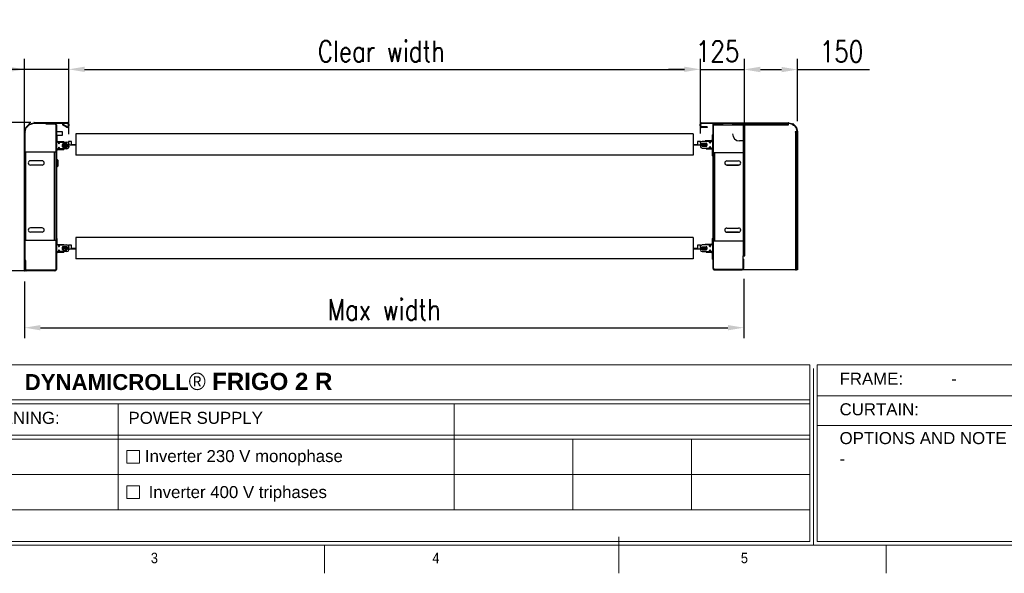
# Model space of a CAD drawing. Header units: millimetres. Extents: x 1545 to 15470, y 764 to 5767.
# Tile 6 of 8: x 10331 to 13120, y 965 to 2532. Entities that reach past the tile are written whole.
import ezdxf

# ---------------------------------------------------------------- set-up
doc = ezdxf.new("R2010")
doc.units = ezdxf.units.MM
doc.header["$LTSCALE"] = 50
doc.header["$PDSIZE"] = -1
doc.layers.add('FORMAT', color=7, linetype='Continuous')
doc.styles.add('NYIP', font='romans.shx', dxfattribs={"width": 0.8})
doc.styles.add('SLDTEXTSTYLE0', font='Gothic.ttf', dxfattribs={"width": 0.913})
doc.styles.get("Standard").update_dxf_attribs({"font": 'Gothic.ttf'})
doc.dimstyles.new('STANDARD35', dxfattribs={"dimscale": 35, "dimtxt": 2, "dimasz": 1.5, "dimexe": 1, "dimexo": 1, "dimgap": 0.7, "dimtad": 1, "dimdec": 0, "dimdsep": 46, "dimtxsty": 'NYIP', "dimcen": 0, "dimclrd": 1, "dimclre": 1, "dimclrt": 2, "dimadec": 0, "dimazin": 0, "dimtfac": 1, "dimtdec": 0, "dimtix": 1, "dimtmove": 0, "dimatfit": 3, "dimfxl": 0, "dimtvp": 1, "dimtolj": 1, "dimtzin": 0, "dimarcsym": 0})

# ---------------------------------------------------------------- blocks, each defined once
blk = doc.blocks.new('A$C7C9C4F3F')
at = {"layer": 'FORMAT', "color": 7, "lineweight": 5}
for p, q in [((8295, 0), (8295, 258.3)), ((199.3, 199.3), (16199.3, 199.3)), ((6210.3, 0), (6210.3, 199.3)), ((10188.3, 0), (10188.3, 199.3))]:
    blk.add_line(p, q, dxfattribs=at)
at = {"color": 7, "lineweight": 5, "char_height": 73.8, "attachment_point": 1, "style": 'SLDTEXTSTYLE0'}
for s, insert in [('3', (4981.2, 145.3)), ('4', (6974.3, 145.3))]:
    blk.add_mtext(s, dxfattribs=dict(at, insert=insert))
at = {"layer": 'FORMAT', "color": 7, "lineweight": 5, "insert": (9158.6, 145.3), "char_height": 73.8, "attachment_point": 1, "style": 'SLDTEXTSTYLE0'}
blk.add_mtext('5', dxfattribs=at)
blk = doc.blocks.new('*D295')
at = {"color": 7, "lineweight": -2}
for p, q in [((10345.1, 2208.3), (10345.1, 2421.9)), ((10470.1, 2208.3), (10470.1, 2421.9)), ((10345.1, 2391.9), (10096.1, 2391.9)), ((10300.1, 2391.9), (10255.1, 2391.9)), ((10470.1, 2391.9), (10345.1, 2391.9)), ((10515.1, 2391.9), (10560.1, 2391.9))]:
    blk.add_line(p, q, dxfattribs=at)
at = {"color": 7}
for points in [[(10300.1, 2384.4), (10300.1, 2399.4), (10345.1, 2391.9)], [(10515.1, 2399.4), (10515.1, 2384.4), (10470.1, 2391.9)]]:
    blk.add_solid(points, dxfattribs=at)
at = {"layer": 'Defpoints', "color": 0}
for p in [(10345.1, 2391.9), (10345.1, 2178.3), (10470.1, 2178.3)]:
    blk.add_point(p, dxfattribs=at)
at = {"color": 7, "lineweight": 0, "insert": (10175.6, 2442.9), "char_height": 60, "attachment_point": 5, "style": 'NYIP'}
blk.add_mtext('\\A1;125^J', dxfattribs=at)
blk = doc.blocks.new('*D296')
at = {"color": 7, "lineweight": -2}
for p, q in [((12258.8, 2210.3), (12258.8, 2421.9)), ((12384, 2210.3), (12384, 2421.9)), ((12213.8, 2391.9), (12168.8, 2391.9)), ((12258.8, 2391.9), (12384, 2391.9)), ((12429, 2391.9), (12474, 2391.9))]:
    blk.add_line(p, q, dxfattribs=at)
at = {"color": 7}
for points in [[(12213.8, 2384.4), (12213.8, 2399.4), (12258.8, 2391.9)], [(12429, 2399.4), (12429, 2384.4), (12384, 2391.9)]]:
    blk.add_solid(points, dxfattribs=at)
at = {"layer": 'Defpoints', "color": 0}
for p in [(12384, 2391.9), (12258.8, 2180.3), (12384, 2180.3)]:
    blk.add_point(p, dxfattribs=at)
at = {"color": 7, "lineweight": 0, "insert": (12307.9, 2442.9), "char_height": 60, "attachment_point": 5, "style": 'NYIP'}
blk.add_mtext('\\A1;125', dxfattribs=at)
blk = doc.blocks.new('*D297')
at = {"color": 7, "lineweight": -2}
for p, q in [((10470.1, 2210.8), (10470.1, 2421.9)), ((12258.8, 2210.8), (12258.8, 2421.9)), ((10515.1, 2391.9), (12213.8, 2391.9))]:
    blk.add_line(p, q, dxfattribs=at)
at = {"color": 7}
for points in [[(10515.1, 2399.4), (10515.1, 2384.4), (10470.1, 2391.9)], [(12213.8, 2384.4), (12213.8, 2399.4), (12258.8, 2391.9)]]:
    blk.add_solid(points, dxfattribs=at)
at = {"layer": 'Defpoints', "color": 0}
for p in [(12258.8, 2391.9), (10470.1, 2180.8), (12258.8, 2180.8)]:
    blk.add_point(p, dxfattribs=at)
at = {"color": 7, "lineweight": 0, "insert": (11355.4, 2442.9), "char_height": 60, "attachment_point": 5, "style": 'NYIP'}
blk.add_mtext('\\A1;Clear width', dxfattribs=at)
blk = doc.blocks.new('*D298')
at = {"color": 7, "lineweight": -2}
for p, q in [((10345.1, 1791.1), (10345.1, 1630.5)), ((12381.8, 1798.8), (12381.8, 1630.5)), ((10390.1, 1660.5), (12336.8, 1660.5))]:
    blk.add_line(p, q, dxfattribs=at)
at = {"color": 7}
for points in [[(10390.1, 1668), (10390.1, 1653), (10345.1, 1660.5)], [(12336.8, 1653), (12336.8, 1668), (12381.8, 1660.5)]]:
    blk.add_solid(points, dxfattribs=at)
at = {"layer": 'Defpoints', "color": 0}
for p in [(10345.1, 1821.1), (12381.8, 1828.8), (12381.8, 1660.5)]:
    blk.add_point(p, dxfattribs=at)
at = {"color": 7, "lineweight": 0, "insert": (11363.5, 1711.5), "char_height": 60, "attachment_point": 5, "style": 'NYIP'}
blk.add_mtext('\\A1;Max width', dxfattribs=at)
blk = doc.blocks.new('*D299')
at = {"color": 7, "lineweight": -2}
for p, q in [((10362.9, 2241.1), (9957.3, 2241.1)), ((9987.3, 2196.1), (9987.3, 1866.1)), ((10362.9, 1821.1), (9957.3, 1821.1))]:
    blk.add_line(p, q, dxfattribs=at)
at = {"color": 7}
for points in [[(9994.8, 2196.1), (9979.8, 2196.1), (9987.3, 2241.1)], [(9979.8, 1866.1), (9994.8, 1866.1), (9987.3, 1821.1)]]:
    blk.add_solid(points, dxfattribs=at)
at = {"layer": 'Defpoints', "color": 0}
for p in [(10392.9, 2241.1), (9987.3, 1821.1), (10392.9, 1821.1)]:
    blk.add_point(p, dxfattribs=at)
at = {"color": 7, "lineweight": 0, "insert": (9936.3, 2039.6), "char_height": 60, "attachment_point": 5, "rotation": 90, "style": 'NYIP'}
blk.add_mtext('\\A1;420^J', dxfattribs=at)
blk = doc.blocks.new('*D300')
at = {"color": 7, "lineweight": -2}
for p, q in [((12384, 2265.1), (12384, 2421.2)), ((12534, 2245.2), (12534, 2421.2)), ((12429, 2391.2), (12489, 2391.2)), ((12534, 2391.2), (12737.9, 2391.2))]:
    blk.add_line(p, q, dxfattribs=at)
at = {"color": 7}
for points in [[(12429, 2398.7), (12429, 2383.7), (12384, 2391.2)], [(12489, 2383.7), (12489, 2398.7), (12534, 2391.2)]]:
    blk.add_solid(points, dxfattribs=at)
at = {"layer": 'Defpoints', "color": 0}
for p in [(12534, 2391.2), (12384, 2235.1), (12534, 2215.2)]:
    blk.add_point(p, dxfattribs=at)
at = {"color": 7, "lineweight": 0, "insert": (12658.5, 2442.2), "char_height": 60, "attachment_point": 5, "style": 'NYIP'}
blk.add_mtext('\\A1;150', dxfattribs=at)

msp = doc.modelspace()

# ---------------------------------------------------------------- linework, layer by layer
at = {"color": 7, "linetype": 'Continuous', "lineweight": 25}
for p, q in [((10349.4, 2228.6), (10357.6, 2236.7)), ((10350.7, 2227.3), (10358.9, 2235.4)), ((10358.9, 2235.4), (10357.6, 2236.7)), ((10359.6, 2237.9), (10371.1, 2240.9)), ((10359.6, 2237.9), (10360, 2236.1)), ((10360, 2236.1), (10371.5, 2239.2)), ((10371.5, 2239.2), (10371.1, 2240.9)), ((10372.2, 2241.1), (10372.2, 2239.3)), ((10372.2, 2241.1), (10465.8, 2241.1)), ((10372.2, 2239.3), (10465.8, 2239.3)), ((10404.9, 2239.3), (10404.9, 2237.5)), ((10404.9, 2239.3), (10430.6, 2239.3)), ((10404.9, 2237.5), (10430.6, 2237.5)), ((10430.6, 2237.5), (10430.6, 2239.3)), ((10435.1, 2234.8), (10433.3, 2234.8)), ((10433.3, 2234.8), (10433.3, 1825.6)), ((10435.1, 2234.8), (10435.1, 1825.6)), ((10452.9, 2236.3), (10452, 2234.7)), ((10463.6, 2228), (10452, 2234.7)), ((10464.5, 2229.6), (10452.9, 2236.3)), ((10465.8, 2239.3), (10465.8, 2241.1)), ((10470.3, 2236.6), (10468.5, 2236.6)), ((10468.5, 2236.6), (10468.5, 2231.9)), ((10468.5, 2231.9), (10470.3, 2231.9)), ((10470.3, 2236.6), (10470.3, 2231.9)), ((12259.8, 2236.6), (12258.3, 2236.6)), ((12258.3, 2231.5), (12258.3, 2236.6)), ((12258.3, 2231.5), (12259.8, 2231.5)), ((12259.8, 2231.5), (12259.8, 2236.6)), ((12262.5, 2240.8), (12262.5, 2239.3)), ((12262.5, 2240.8), (12508.4, 2240.8)), ((12262.5, 2239.3), (12508.2, 2239.3)), ((12293.8, 2235.1), (12507.5, 2235.1)), ((12295.6, 2234.8), (12293.8, 2234.8)), ((12293.8, 2234.8), (12293.8, 1828.8)), ((12295.6, 2234.8), (12295.6, 1828.8)), ((12298.3, 2239.3), (12298.3, 2237.5)), ((12323.8, 2239.3), (12298.3, 2239.3)), ((12323.8, 2237.5), (12298.3, 2237.5)), ((12323.8, 2239.3), (12323.8, 2237.5)), ((12349.8, 2239.3), (12349.8, 2237.8)), ((12507.5, 2237.8), (12349.8, 2237.8)), ((12349.8, 2237.8), (12349.8, 2235.1)), ((12379.8, 2235.1), (12379.8, 2156.7)), ((12384, 2235.1), (12384, 1864.3)), ((12507.5, 2239.3), (12507.5, 2237.8)), ((12507.5, 2235.1), (12507.5, 2237.8)), ((12507.5, 2235.1), (12507.5, 2234.4)), ((12507.5, 2234.4), (12508.2, 2234.4)), ((12508.2, 2239.3), (12508.9, 2239.3)), ((12508.2, 2234.4), (12508.2, 2239.3)), ((12508.4, 2239.3), (12508.4, 2240.8)), ((12509.5, 2240.7), (12509.1, 2239.2)), ((12509.1, 2239.2), (12520, 2236.3)), ((12509.5, 2240.7), (12520.4, 2237.7)), ((12520, 2236.3), (12520.4, 2237.7)), ((12522.3, 2236.7), (12521.2, 2235.6)), ((12521.2, 2235.6), (12528.8, 2228)), ((12522.3, 2236.7), (12529.9, 2229.1)), ((10345.1, 1821.1), (10345.1, 2213.9)), ((10346.9, 2213.9), (10345.1, 2213.9)), ((10345.2, 2215.1), (10348.3, 2226.6)), ((10345.2, 2215.1), (10346.9, 2214.6)), ((10346.9, 2214.6), (10350, 2226.1)), ((10346.9, 1821.1), (10346.9, 2213.9)), ((10350, 2226.1), (10348.3, 2226.6)), ((10349.4, 2228.6), (10350.7, 2227.3)), ((10435.1, 2216.3), (10451.1, 2216.3)), ((10435.1, 2204.3), (10435.1, 2216.3)), ((10436.6, 2204.3), (10435.1, 2204.3)), ((10435.1, 2204.3), (10435.1, 2190.1)), ((10451.1, 2204.3), (10435.1, 2204.3)), ((10436.6, 2204.3), (10436.6, 2190.1)), ((10451.1, 2216.3), (10451.1, 2204.3)), ((10463.6, 2228), (10464.5, 2229.6)), ((12238.3, 2209.3), (10490.3, 2209.3)), ((10490.3, 2209.3), (10490.3, 2149.3)), ((12238.3, 2209.3), (12238.3, 2149.3)), ((12262.5, 2228.8), (12262.5, 2227.3)), ((12277.8, 2228.8), (12262.5, 2228.8)), ((12277.8, 2227.3), (12262.5, 2227.3)), ((12277.8, 2228.8), (12277.8, 2227.3)), ((12292.3, 2206.3), (12293.8, 2206.3)), ((12292.3, 2206.3), (12292.3, 2192.1)), ((12293.8, 2206.3), (12293.8, 2192.1)), ((12532.5, 2215), (12527.6, 2215)), ((12527.6, 2215), (12527.6, 2214.3)), ((12527.6, 2214.3), (12528.3, 2214.3)), ((12528.3, 2214.3), (12528.3, 1824.3)), ((12531, 2214.3), (12528.3, 2214.3)), ((12528.8, 2228), (12529.9, 2229.1)), ((12530.9, 2227.2), (12529.5, 2226.8)), ((12529.5, 2226.8), (12532.4, 2215.9)), ((12530.9, 2227.2), (12533.8, 2216.3)), ((12532.5, 2214.3), (12531, 2214.3)), ((12531, 1824.3), (12531, 2214.3)), ((12532.4, 2215.9), (12533.8, 2216.3)), ((12532.5, 2215.7), (12532.5, 2215)), ((12534, 2215.2), (12532.5, 2215.2)), ((12532.5, 2215.2), (12532.5, 1824.3)), ((12534, 2215.2), (12534, 1824.3)), ((10435.1, 2190.1), (10436.6, 2190.1)), ((10435.1, 2166.8), (10435.1, 2185.8)), ((10436.1, 2186.8), (10440.1, 2186.8)), ((10439.4, 2187.3), (10439.4, 2185.8)), ((10439.4, 2187.3), (10456.6, 2187.3)), ((10439.4, 2185.8), (10456.6, 2185.8)), ((10441.1, 2185.8), (10441.1, 2182.6)), ((10443.8, 2182.6), (10443.8, 2184.8)), ((10444.8, 2185.8), (10465.1, 2185.8)), ((10451.5, 2178.6), (10451.5, 2173.9)), ((10452.9, 2180.5), (10452.8, 2178.6)), ((10455.3, 2178.6), (10452.8, 2178.6)), ((10465, 2180.6), (10453.5, 2180.6)), ((10455.3, 2174.9), (10455.3, 2178.6)), ((10460.3, 2178.6), (10455.3, 2178.6)), ((10456.6, 2185.8), (10456.6, 2187.3)), ((10464.8, 2179.4), (10460.3, 2179.4)), ((10460.3, 2178.6), (10460.3, 2179.4)), ((10460.3, 2177.9), (10460.3, 2178.6)), ((10460.3, 2177.9), (10464.8, 2177.9)), ((10464.8, 2180.6), (10464.8, 2179.4)), ((10465.3, 2179.9), (10464.8, 2179.9)), ((10464.8, 2179.4), (10465.5, 2179.4)), ((10464.8, 2177.9), (10464.8, 2174.9)), ((10469.3, 2177.9), (10464.8, 2177.9)), ((10464.8, 2177.9), (10490.3, 2177.9)), ((10469.3, 2177.4), (10464.8, 2177.4)), ((10466, 2178.3), (10465, 2180.6)), ((10470.1, 2178.3), (10466, 2178.3)), ((10469.3, 2177.9), (10469.3, 2177.4)), ((10477.8, 2187.4), (10469.8, 2187.4)), ((10469.8, 2187.4), (10469.8, 2182.5)), ((10470.1, 2180.8), (10470.1, 2178.3)), ((10477.8, 2179.4), (10477.8, 2187.4)), ((10477.8, 2179.4), (10490.3, 2179.4)), ((12238.3, 2179.4), (12250.8, 2179.4)), ((12238.3, 2177.9), (12259.3, 2177.9)), ((12258.8, 2187.4), (12250.8, 2187.4)), ((12250.8, 2187.4), (12250.8, 2179.4)), ((12258.8, 2182.8), (12258.8, 2187.4)), ((12258.8, 2182.8), (12258.8, 2180.3)), ((12258.8, 2179.4), (12258.8, 2180.3)), ((12258.8, 2180.3), (12262.9, 2180.3)), ((12258.8, 2179.4), (12259.3, 2179.4)), ((12258.8, 2176.3), (12258.8, 2173.8)), ((12262.9, 2176.3), (12258.8, 2176.3)), ((12259.3, 2179.4), (12259.3, 2179.9)), ((12259.3, 2179.9), (12263.8, 2179.9)), ((12259.3, 2179.4), (12263.8, 2179.4)), ((12259.3, 2177.4), (12259.3, 2177.9)), ((12263.8, 2177.9), (12259.3, 2177.9)), ((12259.3, 2177.4), (12263.8, 2177.4)), ((12262.9, 2180.3), (12263.9, 2182.6)), ((12263.9, 2173.9), (12262.9, 2176.3)), ((12284.1, 2187.8), (12263.8, 2187.8)), ((12273.3, 2182.4), (12263.8, 2182.4)), ((12263.8, 2179.4), (12263.8, 2182.3)), ((12268.3, 2179.4), (12263.8, 2179.4)), ((12263.8, 2174.9), (12263.8, 2177.9)), ((12263.8, 2177.9), (12268.3, 2177.9)), ((12263.9, 2182.6), (12275.4, 2182.6)), ((12268.3, 2179.4), (12268.3, 2178.6)), ((12268.3, 2178.6), (12268.3, 2177.9)), ((12273.3, 2178.6), (12268.3, 2178.6)), ((12272.3, 2187.8), (12272.3, 2189.3)), ((12289.5, 2189.3), (12272.3, 2189.3)), ((12289.5, 2187.8), (12272.3, 2187.8)), ((12273.3, 2182.6), (12273.3, 2182.4)), ((12273.3, 2182.4), (12273.3, 2178.6)), ((12275.5, 2182.4), (12273.3, 2182.4)), ((12275.8, 2178.6), (12273.3, 2178.6)), ((12273.3, 2178.6), (12273.3, 2174.9)), ((12275.5, 2182.4), (12275.5, 2182.4)), ((12277.4, 2180.6), (12277.4, 2175.9)), ((12285.1, 2184.6), (12285.1, 2186.8)), ((12287.8, 2187.8), (12287.8, 2184.6)), ((12292.8, 2188.8), (12288.8, 2188.8)), ((12289.5, 2187.8), (12289.5, 2189.3)), ((12292.3, 2192.1), (12293.8, 2192.1)), ((12293.8, 2168.8), (12293.8, 2187.8)), ((12379.8, 2189.3), (12369.8, 2189.3)), ((12384.7, 2190), (12379.8, 2190)), ((12379.8, 2190), (12379.8, 2189.3)), ((12379.8, 2189.3), (12384, 2189.3)), ((12381.8, 2190), (12381.8, 2189.3)), ((12383.3, 2190), (12383.3, 2189.3)), ((12384, 2189.3), (12384.7, 2189.3)), ((12384.7, 2189.3), (12384.7, 2190)), ((10348.1, 2157), (10348.1, 1907)), ((10428.8, 2157), (10348.1, 2157)), ((10428.8, 2157), (10428.8, 1907)), ((10433.3, 2157), (10428.8, 2157)), ((10436.6, 2162.5), (10435.1, 2162.5)), ((10435.1, 2148.3), (10435.1, 2162.5)), ((10436.6, 2148.3), (10435.1, 2148.3)), ((10440.1, 2165.8), (10436.1, 2165.8)), ((10436.6, 2148.3), (10436.6, 2162.5)), ((10439.4, 2166.8), (10439.4, 2165.3)), ((10439.4, 2166.8), (10456.6, 2166.8)), ((10439.4, 2165.3), (10456.6, 2165.3)), ((10441.1, 2169.9), (10441.1, 2166.8)), ((10443.8, 2167.8), (10443.8, 2169.9)), ((10465.1, 2166.8), (10444.8, 2166.8)), ((10453.1, 2174.9), (10455.3, 2174.9)), ((10453.1, 2174.9), (10453.1, 2174.9)), ((10455.3, 2174.6), (10453.4, 2174.6)), ((10453.5, 2171.9), (10465, 2171.9)), ((10455.3, 2174.9), (10464.8, 2174.9)), ((10455.3, 2174.9), (10455.3, 2174.6)), ((10464.5, 2174.6), (10455.3, 2174.6)), ((10456.6, 2166.8), (10456.6, 2165.3)), ((10465, 2171.9), (10466, 2174.3)), ((10466, 2174.3), (10470.1, 2174.3)), ((10470.1, 2174.3), (10470.1, 2171.8)), ((12238.3, 2149.3), (10490.3, 2149.3)), ((12263.8, 2174.9), (12273.3, 2174.9)), ((12263.8, 2168.8), (12284.1, 2168.8)), ((12275.4, 2173.9), (12263.9, 2173.9)), ((12273.3, 2174.6), (12264.1, 2174.6)), ((12273.3, 2174.9), (12275.5, 2174.9)), ((12273.3, 2174.9), (12273.3, 2174.6)), ((12275.2, 2174.6), (12273.3, 2174.6)), ((12275.3, 2168.8), (12289.5, 2168.8)), ((12275.3, 2167.3), (12275.3, 2168.8)), ((12275.3, 2167.3), (12289.5, 2167.3)), ((12275.5, 2174.9), (12275.5, 2174.9)), ((12285.1, 2169.8), (12285.1, 2171.9)), ((12287.8, 2171.9), (12287.8, 2168.8)), ((12288.8, 2167.8), (12292.8, 2167.8)), ((12289.5, 2167.3), (12289.5, 2168.8)), ((12293.8, 2164.5), (12292.3, 2164.5)), ((12292.3, 2164.5), (12292.3, 2147.3)), ((12293.8, 2147.3), (12292.3, 2147.3)), ((12293.8, 2164.5), (12293.8, 2147.3)), ((12295.6, 2156.7), (12300.1, 2156.7)), ((12297.4, 2156.7), (12295.6, 2156.7)), ((12297.4, 2156.7), (12297.4, 2156.7)), ((12297.4, 2156.7), (12300.1, 2156.7)), ((12300.1, 1906.7), (12300.1, 2156.7)), ((12300.1, 2156.7), (12380.6, 2156.7)), ((12300.1, 2156.7), (12379.8, 2156.7)), ((12380.6, 1906.7), (12380.6, 2156.7)), ((10394.6, 2133), (10361.6, 2133)), ((10394.6, 2121), (10361.6, 2121)), ((10436.1, 2137.8), (10435.1, 2137.8)), ((10439.1, 2134.8), (10436.1, 2137.8)), ((10436.1, 2115.7), (10436.1, 2137.8)), ((10439.1, 2134.8), (10439.1, 2118.4)), ((12334.1, 2132.7), (12367.1, 2132.7)), ((12334.1, 2120.7), (12367.1, 2120.7)), ((12367.1, 2120.7), (12334.1, 2120.7)), ((10435.1, 2114.8), (10436.1, 2114.8)), ((10436.1, 2114.8), (10439.1, 2117.8)), ((10436.1, 2114.8), (10436.1, 2115.7)), ((10439.1, 2118.4), (10439.1, 2117.8)), ((10394.6, 1943), (10361.6, 1943)), ((10394.6, 1931), (10361.6, 1931)), ((12334.1, 1942.7), (12367.1, 1942.7)), ((12334.1, 1930.7), (12367.1, 1930.7)), ((12367.1, 1930.7), (12334.1, 1930.7)), ((10428.8, 1907), (10348.1, 1907)), ((10433.3, 1907), (10428.8, 1907)), ((10436.6, 1913.3), (10435.1, 1913.3)), ((10435.1, 1913.3), (10435.1, 1899.1)), ((10435.1, 1899.1), (10436.6, 1899.1)), ((10436.6, 1913.3), (10436.6, 1899.1)), ((10439.4, 1896.3), (10439.4, 1894.8)), ((10439.4, 1896.3), (10456.6, 1896.3)), ((10456.6, 1894.8), (10456.6, 1896.3)), ((12238.3, 1915.6), (10490.3, 1915.6)), ((10490.3, 1915.6), (10490.3, 1855.6)), ((12238.3, 1915.6), (12238.3, 1855.6)), ((12272.3, 1894.8), (12272.3, 1896.3)), ((12289.5, 1896.3), (12272.3, 1896.3)), ((12289.5, 1894.8), (12289.5, 1896.3)), ((12292.3, 1913.3), (12293.8, 1913.3)), ((12292.3, 1913.3), (12292.3, 1899.1)), ((12292.3, 1899.1), (12293.8, 1899.1)), ((12293.8, 1913.3), (12293.8, 1899.1)), ((12295.6, 1906.7), (12300.1, 1906.7)), ((12300.1, 1906.7), (12380.6, 1906.7)), ((12379.8, 1906.7), (12379.8, 1864.3)), ((10435.1, 1875.8), (10435.1, 1894.8)), ((10436.6, 1871.5), (10435.1, 1871.5)), ((10435.1, 1854.1), (10435.1, 1871.5)), ((10436.1, 1895.8), (10440.1, 1895.8)), ((10440.1, 1874.8), (10436.1, 1874.8)), ((10436.6, 1854.1), (10436.6, 1871.5)), ((10439.4, 1894.8), (10456.6, 1894.8)), ((10439.4, 1875.8), (10439.4, 1874.3)), ((10439.4, 1875.8), (10456.6, 1875.8)), ((10439.4, 1874.3), (10456.6, 1874.3)), ((10441.1, 1894.8), (10441.1, 1891.6)), ((10441.1, 1878.9), (10441.1, 1875.8)), ((10443.8, 1891.6), (10443.8, 1893.8)), ((10443.8, 1876.8), (10443.8, 1878.9)), ((10444.8, 1894.8), (10465.1, 1894.8)), ((10465.1, 1875.8), (10444.8, 1875.8)), ((10451.5, 1887.6), (10451.5, 1882.9)), ((10455.3, 1884.9), (10452.8, 1884.9)), ((10455.3, 1888.7), (10453.1, 1888.7)), ((10453.1, 1888.7), (10453.1, 1888.7)), ((10453.1, 1881.2), (10455.3, 1881.2)), ((10453.1, 1881.2), (10453.1, 1881.2)), ((10453.4, 1888.9), (10455.3, 1888.9)), ((10465, 1889.6), (10453.5, 1889.6)), ((10453.5, 1880.9), (10465, 1880.9)), ((10455.3, 1888.9), (10464.5, 1888.9)), ((10455.3, 1888.7), (10455.3, 1888.9)), ((10455.3, 1884.9), (10455.3, 1888.7)), ((10464.8, 1888.7), (10455.3, 1888.7)), ((10455.3, 1881.2), (10455.3, 1884.9)), ((10460.3, 1884.9), (10455.3, 1884.9)), ((10455.3, 1881.2), (10464.8, 1881.2)), ((10455.3, 1881.2), (10455.3, 1880.9)), ((10456.6, 1875.8), (10456.6, 1874.3)), ((10460.3, 1884.9), (10460.3, 1885.7)), ((10464.8, 1885.7), (10460.3, 1885.7)), ((10460.3, 1884.2), (10460.3, 1884.9)), ((10460.3, 1884.2), (10464.8, 1884.2)), ((10464.8, 1888.6), (10464.8, 1885.7)), ((10469.3, 1886.2), (10464.8, 1886.2)), ((10464.8, 1885.7), (10469.3, 1885.7)), ((10464.8, 1885.7), (10469.8, 1885.7)), ((10464.8, 1884.2), (10464.8, 1881.2)), ((10469.3, 1884.2), (10464.8, 1884.2)), ((10464.8, 1884.2), (10490.3, 1884.2)), ((10469.3, 1883.7), (10464.8, 1883.7)), ((10466, 1887.3), (10465, 1889.6)), ((10465, 1880.9), (10466, 1883.3)), ((10470.1, 1887.3), (10466, 1887.3)), ((10466, 1883.3), (10470.1, 1883.3)), ((10469.3, 1886.2), (10469.3, 1885.7)), ((10469.3, 1884.2), (10469.3, 1883.7)), ((10469.8, 1893.7), (10469.8, 1891.5)), ((10477.8, 1893.7), (10469.8, 1893.7)), ((10469.8, 1887.3), (10469.8, 1885.7)), ((10470.1, 1889.8), (10470.1, 1887.3)), ((10470.1, 1883.3), (10470.1, 1880.8)), ((10477.8, 1885.7), (10477.8, 1893.7)), ((10477.8, 1885.7), (10490.3, 1885.7)), ((12238.3, 1885.7), (12250.8, 1885.7)), ((12238.3, 1884.2), (12259.3, 1884.2)), ((12250.8, 1893.7), (12250.8, 1885.7)), ((12258.8, 1893.7), (12250.8, 1893.7)), ((12258.8, 1889.8), (12258.8, 1893.7)), ((12258.8, 1889.8), (12258.8, 1887.3)), ((12258.8, 1885.7), (12258.8, 1887.3)), ((12258.8, 1887.3), (12262.9, 1887.3)), ((12258.8, 1885.7), (12259.3, 1885.7)), ((12262.9, 1883.3), (12258.8, 1883.3)), ((12258.8, 1883.3), (12258.8, 1880.8)), ((12259.3, 1886.2), (12263.8, 1886.2)), ((12259.3, 1885.7), (12259.3, 1886.2)), ((12259.3, 1885.7), (12263.8, 1885.7)), ((12259.3, 1883.7), (12259.3, 1884.2)), ((12263.8, 1884.2), (12259.3, 1884.2)), ((12259.3, 1883.7), (12263.8, 1883.7)), ((12262.9, 1887.3), (12263.9, 1889.6)), ((12263.9, 1880.9), (12262.9, 1883.3)), ((12284.1, 1894.8), (12263.8, 1894.8)), ((12273.3, 1888.7), (12263.8, 1888.7)), ((12263.8, 1885.7), (12263.8, 1888.6)), ((12268.3, 1885.7), (12263.8, 1885.7)), ((12263.8, 1881.2), (12263.8, 1884.2)), ((12263.8, 1884.2), (12268.3, 1884.2)), ((12263.8, 1881.2), (12273.3, 1881.2)), ((12263.8, 1875.8), (12284.1, 1875.8)), ((12263.9, 1889.6), (12275.4, 1889.6)), ((12275.4, 1880.9), (12263.9, 1880.9)), ((12264.1, 1888.9), (12273.3, 1888.9)), ((12268.3, 1885.7), (12268.3, 1884.9)), ((12268.3, 1884.9), (12268.3, 1884.2)), ((12273.3, 1884.9), (12268.3, 1884.9)), ((12289.5, 1894.8), (12272.3, 1894.8)), ((12273.3, 1888.9), (12273.3, 1888.7)), ((12273.3, 1888.9), (12275.2, 1888.9)), ((12273.3, 1888.7), (12273.3, 1884.9)), ((12275.5, 1888.7), (12273.3, 1888.7)), ((12273.3, 1884.9), (12273.3, 1881.2)), ((12275.8, 1884.9), (12273.3, 1884.9)), ((12273.3, 1881.2), (12275.5, 1881.2)), ((12273.3, 1881.2), (12273.3, 1880.9)), ((12275.3, 1874.3), (12275.3, 1875.8)), ((12275.3, 1875.8), (12289.5, 1875.8)), ((12275.3, 1874.3), (12289.5, 1874.3)), ((12275.5, 1888.7), (12275.5, 1888.7)), ((12275.5, 1881.2), (12275.5, 1881.2)), ((12277.4, 1887.6), (12277.4, 1882.9)), ((12285.1, 1891.6), (12285.1, 1893.8)), ((12285.1, 1876.8), (12285.1, 1878.9)), ((12287.8, 1894.8), (12287.8, 1891.6)), ((12287.8, 1878.9), (12287.8, 1875.8)), ((12292.8, 1895.8), (12288.8, 1895.8)), ((12288.8, 1874.8), (12292.8, 1874.8)), ((12289.5, 1874.3), (12289.5, 1875.8)), ((12293.8, 1871.5), (12292.3, 1871.5)), ((12292.3, 1871.5), (12292.3, 1854.3)), ((12293.8, 1875.8), (12293.8, 1894.8)), ((12293.8, 1871.5), (12293.8, 1854.3)), ((10348.7, 1851.1), (10346.9, 1851.1)), ((10346.9, 1825.6), (10346.9, 1851.1)), ((10348.7, 1825.6), (10348.7, 1851.1)), ((10436.6, 1854.1), (10435.1, 1854.1)), ((12238.3, 1855.6), (10490.3, 1855.6)), ((12293.8, 1854.3), (12292.3, 1854.3)), ((12384, 1864.3), (12379.8, 1864.3)), ((12379.8, 1827.7), (12379.8, 1863.5)), ((12379.8, 1863.5), (12384.7, 1863.5)), ((12380, 1828.8), (12380, 1854.3)), ((12380, 1854.3), (12381.8, 1854.3)), ((12381.8, 1864.3), (12381.8, 1863.5)), ((12381.8, 1828.8), (12381.8, 1854.3)), ((12383.3, 1864.3), (12383.3, 1863.5)), ((12384.7, 1864.3), (12384, 1864.3)), ((12384.7, 1863.5), (12384.7, 1864.3)), ((10345.1, 1821.1), (10346.9, 1821.1)), ((10346.9, 1825.6), (10348.7, 1825.6)), ((10351.3, 1822.9), (10351.3, 1821.1)), ((10430.6, 1822.9), (10351.3, 1822.9)), ((10430.6, 1821.1), (10351.3, 1821.1)), ((10430.6, 1821.1), (10430.6, 1822.9)), ((10433.3, 1825.6), (10435.1, 1825.6)), ((12293.8, 1828.8), (12295.6, 1828.8)), ((12298.3, 1826.1), (12298.3, 1824.3)), ((12298.3, 1826.1), (12377.3, 1826.1)), ((12298.3, 1824.3), (12377.3, 1824.3)), ((12377.3, 1824.3), (12377.3, 1826.1)), ((12379.8, 1824.3), (12377.3, 1824.3)), ((12379.8, 1824.3), (12379.8, 1825)), ((12528.3, 1824.3), (12379.8, 1824.3)), ((12380, 1828.8), (12381.8, 1828.8)), ((12528.3, 1824.3), (12531, 1824.3)), ((12532.5, 1824.3), (12531, 1824.3)), ((12534, 1824.3), (12532.5, 1824.3))]:
    msp.add_line(p, q, dxfattribs=at)
at = {"color": 8, "linetype": 'Continuous', "lineweight": 25}
for p, q in [((10455.3, 2178.6), (10455.3, 2180.6)), ((12300.1, 2156.7), (12300.1, 2156.7))]:
    msp.add_line(p, q, dxfattribs=at)
at = {"lineweight": 5}
for p, q in [((10009.5, 1555.2), (12568.8, 1555.2)), ((12568.8, 1555.2), (12568.8, 1055.2)), ((12579.1, 1544.9), (12579.1, 1044.9)), ((12589.4, 1555.2), (15148.7, 1555.2)), ((12589.4, 1555.2), (12589.4, 1055.2)), ((10009.5, 1455.9), (12568.8, 1455.9)), ((12591.4, 1467.7), (14179.6, 1467.7)), ((10009.5, 1444.9), (12568.8, 1444.9)), ((10609.8, 1444.9), (10609.8, 1144.9)), ((11561.4, 1444.9), (11561.4, 1144.9)), ((12591.4, 1383.8), (14179.6, 1383.8)), ((10009.5, 1355.9), (12568.8, 1355.9)), ((10009.5, 1344.9), (12568.8, 1344.9)), ((11897.4, 1344.9), (11897.4, 1144.9)), ((12233.4, 1344.9), (12233.4, 1144.9)), ((10634.9, 1312.9), (10670.9, 1312.9)), ((10634.9, 1276.9), (10634.9, 1312.9)), ((10670.9, 1312.9), (10670.9, 1276.9)), ((10670.9, 1276.9), (10634.9, 1276.9)), ((10009.5, 1244.9), (12568.8, 1244.9)), ((10634.9, 1212.9), (10670.9, 1212.9)), ((10634.9, 1176.9), (10634.9, 1212.9)), ((10670.9, 1212.9), (10670.9, 1176.9)), ((10670.9, 1176.9), (10634.9, 1176.9)), ((10009.5, 1144.9), (12568.8, 1144.9)), ((10009.5, 1055.2), (12568.8, 1055.2)), ((10019.8, 1044.9), (12579.1, 1044.9)), ((12579.1, 1044.9), (11359.5, 1044.9)), ((11369.8, 1044.9), (12579.1, 1044.9)), ((12589.4, 1055.2), (15148.7, 1055.2)), ((12599.7, 1044.9), (15159, 1044.9))]:
    msp.add_line(p, q, dxfattribs=at)
at = {"color": 7, "linetype": 'Continuous', "lineweight": 25, "flags": 128}
for points in [[(12518.7, 2236.6), (12520.2, 2235.8), (12522.6, 2234.2)], [(12527.4, 2229.4), (12529, 2227), (12529.8, 2225.5)]]:
    msp.add_lwpolyline(points, dxfattribs=at)
at = {"color": 7, "linetype": 'Continuous', "lineweight": 25}
for centre, radius, start, end in [((10360.7, 2233.5), 4.47, 105, 135), ((10360.7, 2233.5), 2.67, 105, 135), ((10372.2, 2236.6), 4.47, 90, 105), ((10372.2, 2236.6), 2.67, 90, 105), ((10430.6, 2234.8), 4.47, 360, 90), ((10430.6, 2234.8), 2.67, 360, 90), ((10465.8, 2231.9), 4.47, 240, 360), ((10465.8, 2231.9), 2.67, 240, 360), ((10465.8, 2236.6), 4.47, 360, 90), ((10465.8, 2236.6), 2.67, 360, 90), ((12262.5, 2236.6), 4.17, 90, 180), ((12262.5, 2231.5), 4.17, 180, 270), ((12262.5, 2236.6), 2.67, 90, 180), ((12262.5, 2231.5), 2.67, 180, 270), ((12298.3, 2234.8), 4.47, 90, 180), ((12298.3, 2234.8), 2.67, 90, 180), ((12508.4, 2236.6), 4.17, 75, 90), ((12508.4, 2236.6), 2.67, 75, 90), ((12519.3, 2233.7), 2.67, 45, 75), ((12519.3, 2233.7), 4.17, 45, 75), ((10349.5, 2213.9), 4.47, 165, 180), ((10349.5, 2213.9), 2.67, 165, 180), ((10352.6, 2225.4), 4.47, 135, 165), ((10352.6, 2225.4), 2.67, 135, 165), ((12369.8, 2209.3), 20, 180, 270), ((12526.9, 2226.1), 2.67, 15, 45), ((12526.9, 2226.1), 4.17, 15, 45), ((12529.8, 2215.2), 2.67, 360, 15), ((12529.8, 2215.2), 4.17, 360, 15), ((10439.4, 2190.1), 4.3, 180, 270), ((10436.1, 2185.8), 1, 90, 180), ((10439.4, 2190.1), 2.8, 180, 270), ((10440.1, 2185.8), 1, 360, 90), ((10442.4, 2182.6), 1.35, 180, 360), ((10444.8, 2184.8), 1, 90, 180), ((10453.5, 2178.6), 2, 90, 180), ((10465.1, 2180.8), 5, 360, 90), ((12263.8, 2182.8), 5, 90, 180), ((12264.1, 2182.3), 0.3, 90, 175), ((12264.1, 2182.3), 0.3, 175, 180), ((12275.2, 2182.3), 0.3, 4.8448, 90), ((12275.2, 2182.3), 0.299, 4.8575, 89.8684), ((12275.4, 2180.6), 2, 360, 90), ((12275.4, 2175.9), 2, 270, 360), ((12284.1, 2186.8), 1, 360, 90), ((12286.5, 2184.6), 1.35, 180, 360), ((12288.8, 2187.8), 1, 90, 180), ((12289.5, 2192.1), 2.8, 270, 360), ((12289.5, 2192.1), 4.3, 270, 360), ((12292.8, 2187.8), 1, 360, 90), ((10439.4, 2162.5), 4.3, 90, 180), ((10436.1, 2166.8), 1, 180, 270), ((10439.4, 2162.5), 2.8, 90, 180), ((10440.1, 2166.8), 1, 270, 360), ((10442.4, 2169.9), 1.35, 360, 180), ((10444.8, 2167.8), 1, 180, 270), ((10453.5, 2173.9), 2, 180, 270), ((10453.4, 2174.9), 0.3, 184.8448, 270), ((10453.4, 2174.9), 0.299, 184.852, 269.8739), ((10464.5, 2174.9), 0.3, 270, 355), ((10464.5, 2174.9), 0.3, 355, 360), ((10465.1, 2171.8), 5, 270, 360), ((12263.8, 2173.8), 5, 180, 270), ((12264.1, 2174.9), 0.3, 180, 185), ((12264.1, 2174.9), 0.3, 185, 270), ((12275.2, 2174.9), 0.3, 270, 355.1552), ((12275.2, 2174.9), 0.299, 270.1309, 355.1432), ((12284.1, 2169.8), 1, 270, 360), ((12286.5, 2171.9), 1.35, 360, 180), ((12288.8, 2168.8), 1, 180, 270), ((12289.5, 2164.5), 4.3, 360, 90), ((12289.5, 2164.5), 2.8, 360, 90), ((12292.8, 2168.8), 1, 270, 360), ((10361.6, 2127), 6, 90, 270), ((10394.6, 2127), 6, 270, 90), ((12334.1, 2126.7), 6, 90, 270), ((12334.1, 2126.7), 6, 188.6045, 270), ((12367.1, 2126.7), 6, 270, 90), ((12367.1, 2126.7), 6, 270, 350.4431), ((10361.6, 1937), 6, 90, 270), ((10394.6, 1937), 6, 270, 90), ((12334.1, 1936.7), 6, 90, 270), ((12334.1, 1936.7), 6, 188.6044, 270), ((12367.1, 1936.7), 6, 270, 90), ((12367.1, 1936.7), 6, 270, 9.1961), ((10439.4, 1899.1), 4.3, 180, 270), ((10439.4, 1899.1), 2.8, 180, 270), ((12289.5, 1899.1), 4.3, 270, 360), ((12289.5, 1899.1), 2.8, 270, 360), ((10436.1, 1894.8), 1, 90, 180), ((10439.4, 1871.5), 4.3, 90, 180), ((10436.1, 1875.8), 1, 180, 270), ((10439.4, 1871.5), 2.8, 90, 180), ((10440.1, 1894.8), 1, 360, 90), ((10440.1, 1875.8), 1, 270, 360), ((10442.4, 1891.6), 1.35, 180, 360), ((10442.4, 1878.9), 1.35, 360, 180), ((10444.8, 1893.8), 1, 90, 180), ((10444.8, 1876.8), 1, 180, 270), ((10453.5, 1887.6), 2, 90, 180), ((10453.5, 1882.9), 2, 180, 270), ((10453.4, 1888.6), 0.3, 90, 175.1552), ((10453.4, 1888.6), 0.299, 90.1301, 175.144), ((10453.4, 1881.2), 0.3, 184.8448, 262.0302), ((10464.5, 1888.6), 0.3, 5, 90), ((10464.5, 1881.2), 0.3, 270, 355), ((10464.5, 1888.6), 0.3, 360, 5), ((10464.5, 1881.2), 0.3, 355, 360), ((10465.1, 1889.8), 5, 360, 90), ((10465.1, 1880.8), 5, 270, 360), ((12263.8, 1889.8), 5, 90, 180), ((12263.8, 1880.8), 5, 180, 270), ((12264.1, 1888.6), 0.3, 90, 175), ((12264.1, 1888.6), 0.3, 175, 180), ((12264.1, 1881.2), 0.3, 180, 185), ((12264.1, 1881.2), 0.3, 185, 270), ((12275.2, 1888.6), 0.3, 4.8448, 90), ((12275.2, 1888.6), 0.299, 4.8608, 89.8651), ((12275.2, 1881.2), 0.3, 270, 355.1552), ((12275.2, 1881.2), 0.299, 270.1349, 355.1392), ((12275.4, 1887.6), 2, 360, 90), ((12275.4, 1882.9), 2, 270, 360), ((12284.1, 1893.8), 1, 360, 90), ((12284.1, 1876.8), 1, 270, 360), ((12286.5, 1891.6), 1.35, 180, 360), ((12286.5, 1878.9), 1.35, 360, 180), ((12288.8, 1894.8), 1, 90, 180), ((12288.8, 1875.8), 1, 180, 270), ((12289.5, 1871.5), 4.3, 360, 90), ((12289.5, 1871.5), 2.8, 360, 90), ((12292.8, 1894.8), 1, 360, 90), ((12292.8, 1875.8), 1, 270, 360), ((10351.3, 1825.6), 4.47, 180, 270), ((10351.3, 1825.6), 2.67, 180, 270), ((10430.6, 1825.6), 4.47, 270, 360), ((10430.6, 1825.6), 2.67, 270, 360), ((12298.3, 1828.8), 4.47, 180, 270), ((12298.3, 1828.8), 2.67, 180, 270), ((12377.3, 1828.8), 4.47, 270, 360), ((12377.3, 1828.8), 2.67, 270, 360)]:
    msp.add_arc(centre, radius, start, end, dxfattribs=at)
at = {"color": 8, "linetype": 'Continuous', "lineweight": 25}
msp.add_arc((10453.4, 1881.2), 0.299, 184.8646, 261.9229, dxfattribs=at)
at = {"color": 7, "linetype": 'Continuous', "lineweight": 25}
for points, knots in [([(10452.8, 2178.6), (10452.8, 2178), (10452.9, 2177.2), (10453, 2175.9), (10453.1, 2175.3), (10453.1, 2174.9)], [0, 0, 0, 0, 0.537135, 0.657404, 1, 1, 1, 1]), ([(12275.8, 2178.6), (12275.7, 2179.3), (12275.7, 2180.1), (12275.6, 2181.4), (12275.5, 2181.9), (12275.5, 2182.4)], [0, 0, 0, 0, 0.537132, 0.657403, 1, 1, 1, 1]), ([(12275.5, 2174.9), (12275.5, 2175.3), (12275.6, 2175.9), (12275.7, 2177.2), (12275.7, 2178), (12275.8, 2178.6)], [0, 0, 0, 0, 0.342603, 0.462874, 1, 1, 1, 1]), ([(10453.1, 1888.7), (10453.1, 1888.2), (10453, 1887.7), (10452.9, 1886.4), (10452.8, 1885.6), (10452.8, 1884.9)], [0, 0, 0, 0, 0.342603, 0.462872, 1, 1, 1, 1]), ([(10452.8, 1884.9), (10452.8, 1884.3), (10452.9, 1883.5), (10453, 1882.2), (10453.1, 1881.6), (10453.1, 1881.2)], [0, 0, 0, 0, 0.537136, 0.657405, 1, 1, 1, 1]), ([(12275.8, 1884.9), (12275.7, 1885.6), (12275.7, 1886.4), (12275.6, 1887.7), (12275.5, 1888.2), (12275.5, 1888.7)], [0, 0, 0, 0, 0.537135, 0.657406, 1, 1, 1, 1]), ([(12275.5, 1881.2), (12275.5, 1881.6), (12275.6, 1882.2), (12275.7, 1883.5), (12275.7, 1884.3), (12275.8, 1884.9)], [0, 0, 0, 0, 0.342602, 0.462873, 1, 1, 1, 1])]:
    msp.add_open_spline(points, degree=3, knots=knots, dxfattribs=at)

# ---------------------------------------------------------------- block references
at = {"xscale": 0.4, "yscale": 0.4, "zscale": 0.4}
msp.add_blockref('A$C7C9C4F3F', (8710.2, 965.2), dxfattribs=at)

# ---------------------------------------------------------------- texts
at = {"color": 7, "lineweight": 0, "insert": (10345.4, 1532.9), "char_height": 45.0216, "width": 2870.474, "attachment_point": 1}
msp.add_mtext('{\\fArial|b1|i0|c0|p34;DYNAMICROLL\\fCentury Gothic|b0|i0|c0|p34;\\H1.0833x;® \\fArial|b1|i0|c0|p34;FRIGO 2 R}', dxfattribs=at)
at = {"lineweight": 5, "char_height": 34.043}
for s, insert, width, attachment_point in [('{\\fArial|b0|i0|c0|p34;FRAME:}', (12653.2, 1533.2), 578.728, 1), ('{\\fArial|b0|i0|c0|p34;-}', (12969.5, 1533.2), 578.728, 1), ('{\\fArial|b0|i0|c0|p34;CURTAIN:}', (12653.2, 1446.5), 578.728, 1), ('{\\fArial|b0|i0|c0|p34;-}', (12797, 1446.5), 578.728, 1), ('{\\fArial|b0|i0|c0|p34;OPTIONS AND NOTE}', (12653.2, 1365), 578.728, 1), ('{\\fArial|b0|i0|c0|p34;Inverter 230 V monophase}', (10966.1, 1314.1), 897.538, 2), ('{\\fArial|b0|i0|c0|p34;-}', (12653.2, 1306.6), 578.728, 1), ('{\\pxql;\\fArial|b0|i0|c0|p34;Inverter 400 V triphases}', (11145.2, 1212.2), 897.538, 2)]:
    msp.add_mtext(s, dxfattribs=dict(at, insert=insert, width=width, attachment_point=attachment_point))
at = {"color": 7, "lineweight": 5, "char_height": 34.043, "width": 806.902, "attachment_point": 2}
for s, insert in [('{\\pxql;\\fArial|b0|i0|c0|p34;CLEAR OPENING:}', (10443.6, 1422.3)), ('{\\fArial|b0|i0|c0|p34;POWER SUPPLY}', (10829.7, 1422.3))]:
    msp.add_mtext(s, dxfattribs=dict(at, insert=insert))

# ---------------------------------------------------------------- dimensions: what is measured, and where the dimension line sits
at = {"color": 7, "lineweight": 0}
for base, p1, p2, text, picture, middle in [((12258.8, 2391.9), (10470.1, 2180.8), (12258.8, 2180.8), 'Clear width', '*D297', (11355.4, 2391.9)), ((10345.1, 2391.9), (10470.1, 2178.3), (10345.1, 2178.3), '125^J', '*D295', (10175.6, 2391.9)), ((12534, 2391.2), (12384, 2235.1), (12534, 2215.2), '150', '*D300', (12658.5, 2391.2)), ((12381.8, 1660.5), (10345.1, 1821.1), (12381.8, 1828.8), 'Max width', '*D298', (11363.5, 1660.5))]:
    dim = msp.add_linear_dim(base=base, p1=p1, p2=p2, text=text, dimstyle='STANDARD35', override={"dimscale": 30, "dimclrd": 7, "dimclre": 7, "dimclrt": 7}, dxfattribs=at)
    dim.commit()
    dim.dimension.update_dxf_attribs({"geometry": picture, "text_midpoint": middle, "dimtype": 160})
dim = msp.add_linear_dim(base=(12384, 2391.9), p1=(12258.8, 2180.3), p2=(12384, 2180.3), dimstyle='STANDARD35', override={"dimscale": 30, "dimclrd": 7, "dimclre": 7, "dimclrt": 7}, dxfattribs=at)
dim.commit()
dim.dimension.update_dxf_attribs({"geometry": '*D296', "text_midpoint": (12307.9, 2391.9), "dimtype": 160})
dim = msp.add_linear_dim(base=(9987.3, 1821.1), p1=(10392.9, 2241.1), p2=(10392.9, 1821.1), angle=90, text='420^J', dimstyle='STANDARD35', override={"dimscale": 30, "dimclrd": 7, "dimclre": 7, "dimclrt": 7}, dxfattribs=at)
dim.commit()
dim.dimension.update_dxf_attribs({"geometry": '*D299', "text_midpoint": (9987.3, 2039.6), "dimtype": 160})

doc.saveas('drawing.dxf')
